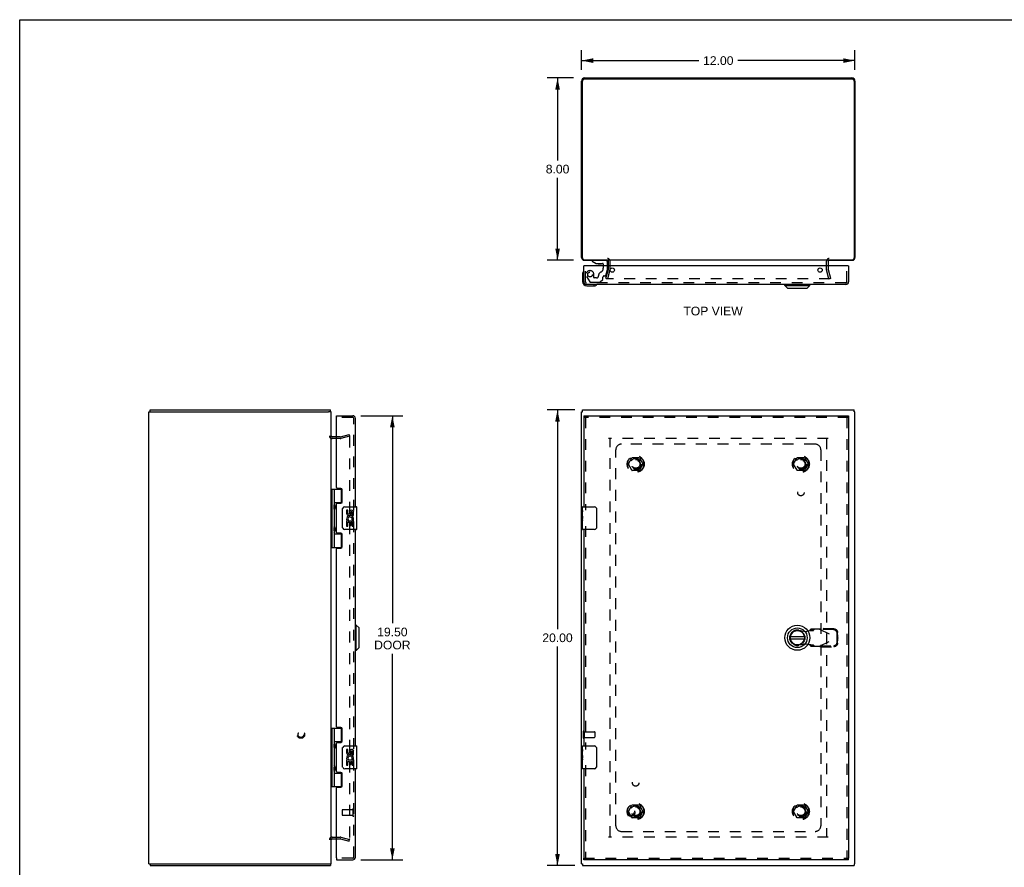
# Model space of a CAD drawing. Header units: inches. Extents: x 0 to 86.4, y 0 to 55.9.
# Tile 2 of 3: x 0 to 43.2, y 18.7 to 55.9. Entities that reach past the tile are written whole.
import ezdxf

# ---------------------------------------------------------------- set-up
doc = ezdxf.new("R2010")
doc.units = ezdxf.units.IN
doc.header["$LTSCALE"] = 4.754237
doc.header["$MEASUREMENT"] = 0
doc.linetypes.add('HIDDEN', pattern=[0.2, 0.1, -0.1])
doc.layers.get('0').update_dxf_attribs({"linetype": 'CONTINUOUS'})
for name, color, linetype in [('DEFAULT_2', 8, 'HIDDEN'), ('DIMENSIONS', 7, 'CONTINUOUS'), ('DOOR_ASSEMBLY', 7, 'CONTINUOUS'), ('SUBPANEL', 7, 'CONTINUOUS')]:
    doc.layers.add(name, color=color, linetype=linetype)
doc.styles.get("Standard").update_dxf_attribs({"font": 'arial.ttf'})
doc.dimstyles.new('DIMSTYLE_1', dxfattribs={"dimtxt": 0.381356, "dimasz": 0.508475, "dimexe": 0.09, "dimexo": 0.07, "dimgap": 0.0375, "dimtad": 0, "dimtih": 1, "dimtoh": 1, "dimzin": 4, "dimdsep": 46, "dimtxsty": 'Standard', "dimblk": '_FILLED', "dimblk1": '_FILLED', "dimblk2": '_FILLED', "dimcen": 0.09, "dimadec": 3, "dimazin": 1, "dimtfac": 1, "dimtdec": 3, "dimtofl": 0, "dimtmove": 0, "dimatfit": 3, "dimldrblk": '_FILLED', "dimfxl": 0, "dimtolj": 1, "dimtzin": 4, "dimarcsym": 0})

# ---------------------------------------------------------------- blocks, each defined once
blk = doc.blocks.new('_FILLED')
at = {"color": 0, "linetype": 'ByBlock'}
blk.add_solid([(0, 0), (-1, 0.2), (-1, -0.2)], dxfattribs=at)
blk = doc.blocks.new('*D1')
at = {"layer": 'DIMENSIONS', "color": 2, "linetype": 'Continuous'}
for p, q in [((24.665, 53.729), (24.665, 54.594)), ((36.665, 53.729), (36.665, 54.594)), ((24.665, 54.136), (29.808, 54.136)), ((36.665, 54.136), (31.522, 54.136))]:
    blk.add_line(p, q, dxfattribs=at)
at = {"layer": 'DIMENSIONS', "color": 2, "linetype": 'Continuous', "xscale": 0.5084745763, "yscale": 0.5084745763, "zscale": 0.5084745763, "rotation": 180}
blk.add_blockref('_FILLED', (24.665, 54.136), dxfattribs=at)
at = {"layer": 'DIMENSIONS', "color": 2, "linetype": 'Continuous', "xscale": 0.5084745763, "yscale": 0.5084745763, "zscale": 0.5084745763}
blk.add_blockref('_FILLED', (36.665, 54.136), dxfattribs=at)
at = {"layer": 'DIMENSIONS', "color": 2, "linetype": 'Continuous', "insert": (30.665, 54.327), "char_height": 0.3814, "width": 1.33262, "attachment_point": 2, "line_spacing_factor": 0.9}
blk.add_mtext('12.00', dxfattribs=at)
blk = doc.blocks.new('*D2')
at = {"layer": 'DIMENSIONS', "color": 2, "linetype": 'Continuous'}
for p, q in [((24.372, 38.798), (23.149, 38.798)), ((23.607, 38.798), (23.607, 29.179)), ((23.607, 18.798), (23.607, 28.416)), ((24.372, 18.798), (23.149, 18.798))]:
    blk.add_line(p, q, dxfattribs=at)
at = {"layer": 'DIMENSIONS', "color": 2, "linetype": 'Continuous', "xscale": 0.5084745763, "yscale": 0.5084745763, "zscale": 0.5084745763}
for p, rotation in [((23.607, 38.798), 90), ((23.607, 18.798), 270)]:
    blk.add_blockref('_FILLED', p, dxfattribs=dict(at, rotation=rotation))
at = {"layer": 'DIMENSIONS', "color": 2, "linetype": 'Continuous', "insert": (23.607, 28.988), "char_height": 0.3814, "width": 1.33262, "attachment_point": 2, "line_spacing_factor": 0.9}
blk.add_mtext('20.00', dxfattribs=at)
blk = doc.blocks.new('*D3')
at = {"layer": 'DIMENSIONS', "color": 2, "linetype": 'Continuous'}
for p, q in [((24.309, 53.373), (23.153, 53.373)), ((23.611, 53.373), (23.611, 49.754)), ((23.611, 45.373), (23.611, 48.992)), ((24.309, 45.373), (23.153, 45.373))]:
    blk.add_line(p, q, dxfattribs=at)
at = {"layer": 'DIMENSIONS', "color": 2, "linetype": 'Continuous', "xscale": 0.5084745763, "yscale": 0.5084745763, "zscale": 0.5084745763}
for p, rotation in [((23.611, 53.373), 90), ((23.611, 45.373), 270)]:
    blk.add_blockref('_FILLED', p, dxfattribs=dict(at, rotation=rotation))
at = {"layer": 'DIMENSIONS', "color": 2, "linetype": 'Continuous', "insert": (23.611, 49.564), "char_height": 0.3814, "width": 1.03632, "attachment_point": 2, "line_spacing_factor": 0.9}
blk.add_mtext('8.00', dxfattribs=at)
blk = doc.blocks.new('*D4')
at = {"layer": 'DIMENSIONS', "color": 2, "linetype": 'Continuous'}
for p, q in [((14.976, 38.548), (16.816, 38.548)), ((16.359, 38.548), (16.359, 29.433)), ((16.359, 19.048), (16.359, 28.098)), ((14.976, 19.048), (16.816, 19.048))]:
    blk.add_line(p, q, dxfattribs=at)
at = {"layer": 'DIMENSIONS', "color": 2, "linetype": 'Continuous', "xscale": 0.5084745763, "yscale": 0.5084745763, "zscale": 0.5084745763}
for p, rotation in [((16.359, 38.548), 90), ((16.359, 19.048), 270)]:
    blk.add_blockref('_FILLED', p, dxfattribs=dict(at, rotation=rotation))
at = {"layer": 'DIMENSIONS', "color": 2, "linetype": 'Continuous', "insert": (16.359, 29.242), "char_height": 0.3814, "width": 1.59631, "attachment_point": 2, "line_spacing_factor": 0.9}
blk.add_mtext('19.50\\PDOOR', dxfattribs=at)

msp = doc.modelspace()

# ---------------------------------------------------------------- linework, layer by layer
at = {"color": 7, "linetype": 'Continuous'}
for p, q in [((0, 0), (0, 55.932)), ((0, 55.932), (86.441, 55.932)), ((5.672, 38.723), (5.779, 38.723)), ((5.722, 38.723), (5.722, 38.798)), ((13.669, 38.723), (13.557, 38.723)), ((13.646, 38.723), (13.646, 38.798)), ((24.665, 38.723), (24.698, 38.723)), ((24.698, 38.723), (24.698, 38.798)), ((36.632, 38.723), (36.632, 38.798)), ((36.665, 38.723), (36.632, 38.723)), ((5.672, 18.873), (5.776, 18.873)), ((5.722, 18.873), (5.722, 18.798)), ((13.557, 18.873), (13.669, 18.873)), ((13.646, 18.873), (13.646, 18.798)), ((24.665, 18.873), (24.698, 18.873)), ((24.698, 18.873), (24.698, 18.798)), ((36.665, 18.873), (36.632, 18.873)), ((36.632, 18.873), (36.632, 18.798))]:
    msp.add_line(p, q, dxfattribs=at)
at = {"color": 3, "linetype": 'Continuous'}
for p, q in [((24.665, 45.49), (24.665, 53.237)), ((24.698, 45.476), (24.698, 53.24)), ((36.552, 53.32), (24.778, 53.32)), ((24.801, 53.373), (36.529, 53.373)), ((36.632, 53.24), (36.632, 45.476)), ((36.665, 53.237), (36.665, 45.49)), ((24.778, 45.396), (25.84, 45.396)), ((35.49, 45.396), (36.552, 45.396)), ((24.782, 45.373), (25.827, 45.373)), ((35.49, 45.373), (25.84, 45.373)), ((25.84, 45.13), (25.84, 45.331)), ((35.49, 45.331), (35.49, 45.13)), ((35.503, 45.373), (36.548, 45.373)), ((5.669, 18.873), (5.669, 38.723)), ((5.669, 38.723), (5.672, 38.723)), ((5.722, 38.798), (13.646, 38.798)), ((5.779, 38.723), (13.557, 38.723)), ((13.669, 18.873), (13.669, 38.723)), ((24.665, 18.873), (24.665, 38.723)), ((24.698, 38.798), (36.632, 38.798)), ((36.665, 18.873), (36.665, 38.723)), ((13.912, 37.623), (13.711, 37.623)), ((13.711, 19.973), (13.912, 19.973)), ((5.669, 18.873), (5.672, 18.873)), ((5.722, 18.798), (13.646, 18.798)), ((5.779, 18.873), (13.557, 18.873)), ((24.698, 18.798), (36.632, 18.798))]:
    msp.add_line(p, q, dxfattribs=at)
for centre, radius, start, end in [((24.801, 53.237), 0.136, 90, 180), ((24.778, 53.24), 0.08, 90, 180), ((36.529, 53.237), 0.136, 0, 90), ((36.552, 53.24), 0.08, 0, 90), ((24.782, 45.49), 0.117, 180, 270), ((24.778, 45.476), 0.08, 180, 270), ((36.548, 45.49), 0.117, 270, 360), ((36.552, 45.476), 0.08, 270, 360), ((25.798, 45.331), 0.042, 0, 90), ((35.532, 45.331), 0.042, 90, 180), ((13.711, 37.665), 0.042, 180, 270), ((13.711, 19.931), 0.042, 90, 180)]:
    msp.add_arc(centre, radius, start, end, dxfattribs=at)
at = {"layer": 'DEFAULT_2', "color": 8, "linetype": 'HIDDEN'}
for p, q in [((25.735, 44.58), (25.839, 44.966)), ((25.84, 44.972), (25.84, 45.13)), ((25.915, 44.972), (25.915, 45.331)), ((35.415, 44.972), (35.415, 45.331)), ((35.49, 45.13), (35.49, 44.972)), ((35.491, 44.966), (35.594, 44.58)), ((25.808, 44.56), (25.735, 44.58)), ((35.567, 44.56), (25.762, 44.56)), ((25.911, 44.946), (25.808, 44.56)), ((35.522, 44.56), (35.418, 44.946)), ((35.522, 44.56), (35.594, 44.58)), ((14.07, 37.623), (13.912, 37.623)), ((14.076, 37.623), (14.462, 37.727)), ((14.482, 37.654), (14.096, 37.551)), ((14.462, 37.727), (14.482, 37.654)), ((14.482, 37.625), (14.482, 19.97)), ((14.07, 37.548), (13.711, 37.548)), ((35.49, 37.548), (25.84, 37.548)), ((25.915, 20.048), (25.915, 37.548)), ((35.415, 37.548), (35.415, 20.048)), ((26.722, 36.428), (26.877, 36.695)), ((26.877, 36.15), (26.722, 36.418)), ((27.194, 36.7), (26.885, 36.7)), ((27.203, 36.695), (27.357, 36.428)), ((27.357, 36.418), (27.203, 36.15)), ((33.972, 36.428), (34.127, 36.695)), ((34.127, 36.15), (33.972, 36.418)), ((34.444, 36.7), (34.135, 36.7)), ((34.453, 36.695), (34.607, 36.428)), ((34.607, 36.418), (34.453, 36.15)), ((27.194, 36.145), (26.885, 36.145)), ((34.444, 36.145), (34.135, 36.145)), ((24.74, 24.69), (24.74, 24.406)), ((24.783, 24.69), (24.783, 24.406)), ((24.783, 24.672), (25.23, 24.672)), ((25.24, 24.662), (25.24, 24.434)), ((24.783, 24.424), (25.23, 24.424)), ((26.722, 21.178), (26.877, 21.445)), ((27.194, 21.45), (26.885, 21.45)), ((27.203, 21.445), (27.357, 21.178)), ((33.972, 21.178), (34.127, 21.445)), ((34.444, 21.45), (34.135, 21.45)), ((34.453, 21.445), (34.607, 21.178)), ((26.877, 20.9), (26.722, 21.168)), ((27.194, 20.895), (26.885, 20.895)), ((27.357, 21.168), (27.203, 20.9)), ((34.127, 20.9), (33.972, 21.168)), ((34.444, 20.895), (34.135, 20.895)), ((34.607, 21.168), (34.453, 20.9)), ((13.711, 20.048), (14.07, 20.048)), ((13.912, 19.973), (14.07, 19.973)), ((14.076, 19.972), (14.462, 19.868)), ((14.096, 20.044), (14.482, 19.941)), ((14.462, 19.868), (14.482, 19.941)), ((35.49, 20.048), (25.84, 20.048))]:
    msp.add_line(p, q, dxfattribs=at)
for points in [[(25.743, 44.584), (25.743, 44.583), (25.743, 44.581), (25.742, 44.58), (25.742, 44.58)], [(25.742, 44.58), (25.742, 44.579), (25.743, 44.577), (25.743, 44.576), (25.743, 44.574), (25.744, 44.573), (25.744, 44.571), (25.745, 44.57), (25.746, 44.569), (25.747, 44.568), (25.748, 44.567), (25.749, 44.566), (25.75, 44.565), (25.751, 44.564), (25.752, 44.563), (25.754, 44.562)], [(25.762, 44.56), (25.761, 44.56), (25.759, 44.561), (25.758, 44.561), (25.756, 44.561), (25.755, 44.562), (25.754, 44.562)], [(35.587, 44.58), (35.587, 44.579), (35.587, 44.577), (35.587, 44.576), (35.586, 44.574), (35.586, 44.573), (35.585, 44.571), (35.585, 44.57), (35.584, 44.569), (35.583, 44.568), (35.582, 44.567), (35.581, 44.566), (35.58, 44.565), (35.578, 44.564), (35.577, 44.563), (35.576, 44.562), (35.574, 44.562), (35.573, 44.561), (35.572, 44.561), (35.57, 44.561), (35.569, 44.56), (35.567, 44.56)], [(35.586, 44.584), (35.587, 44.583), (35.587, 44.581), (35.587, 44.58), (35.587, 44.58)], [(14.462, 37.645), (14.461, 37.645), (14.459, 37.645), (14.458, 37.644)], [(14.468, 37.644), (14.466, 37.644), (14.465, 37.645), (14.463, 37.645), (14.462, 37.645)], [(14.468, 37.644), (14.47, 37.643), (14.471, 37.643), (14.473, 37.642), (14.474, 37.641), (14.476, 37.639), (14.477, 37.638), (14.478, 37.637), (14.479, 37.635), (14.48, 37.634), (14.48, 37.632), (14.481, 37.63), (14.481, 37.628), (14.482, 37.627), (14.482, 37.625)], [(14.462, 19.95), (14.461, 19.95), (14.459, 19.95), (14.458, 19.951)], [(14.482, 19.97), (14.482, 19.968), (14.481, 19.967), (14.481, 19.965), (14.48, 19.963), (14.48, 19.961), (14.479, 19.96), (14.478, 19.958), (14.477, 19.957), (14.476, 19.956), (14.474, 19.954), (14.473, 19.953), (14.471, 19.952), (14.47, 19.952), (14.468, 19.951), (14.466, 19.951), (14.465, 19.95), (14.463, 19.95), (14.462, 19.95)]]:
    msp.add_lwpolyline(points, dxfattribs=at)
for centre, radius in [((27.04, 36.423), 0.372), ((27.04, 36.423), 0.356), ((34.29, 36.423), 0.372), ((34.29, 36.423), 0.356), ((27.04, 36.423), 0.204), ((27.04, 36.423), 0.183), ((34.29, 36.423), 0.204), ((34.29, 36.423), 0.183), ((12.344, 24.548), 0.164), ((12.344, 24.548), 0.124), ((27.04, 21.173), 0.372), ((27.04, 21.173), 0.356), ((27.04, 21.173), 0.204), ((27.04, 21.173), 0.183), ((34.29, 21.173), 0.372), ((34.29, 21.173), 0.356), ((34.29, 21.173), 0.204), ((34.29, 21.173), 0.183)]:
    msp.add_circle(centre, radius, dxfattribs=at)
for centre, radius, start, end in [((25.798, 45.331), 0.117, 0, 90), ((35.532, 45.331), 0.117, 90, 180), ((25.815, 44.972), 0.025, 345, 360), ((25.815, 44.972), 0.1, 345, 360), ((35.515, 44.972), 0.1, 180, 195), ((35.515, 44.972), 0.025, 180, 195), ((13.711, 37.665), 0.117, 180, 270), ((14.07, 37.648), 0.025, 270, 285), ((14.07, 37.648), 0.1, 270, 285), ((26.731, 36.423), 0.01, 150.0117, 209.9873), ((26.885, 36.69), 0.01, 90.0113, 149.988), ((27.194, 36.69), 0.01, 30.0108, 89.9876), ((27.349, 36.423), 0.01, 330.0117, 29.9873), ((33.981, 36.423), 0.01, 150.0117, 209.9873), ((34.135, 36.69), 0.01, 90.0113, 149.988), ((34.444, 36.69), 0.01, 30.0108, 89.9876), ((34.599, 36.423), 0.01, 330.0117, 29.9873), ((26.885, 36.155), 0.01, 210.0108, 269.9876), ((27.194, 36.155), 0.01, 270.0113, 329.988), ((34.135, 36.155), 0.01, 210.0108, 269.9876), ((34.444, 36.155), 0.01, 270.0113, 329.988), ((24.761, 24.69), 0.0215, 0, 180), ((25.23, 24.662), 0.01, 0, 90), ((24.761, 24.406), 0.0215, 180, 360), ((25.23, 24.434), 0.01, 270, 360), ((26.885, 21.44), 0.01, 90.0113, 149.988), ((27.194, 21.44), 0.01, 30.0108, 89.9876), ((34.135, 21.44), 0.01, 90.0113, 149.988), ((34.444, 21.44), 0.01, 30.0108, 89.9876), ((26.731, 21.173), 0.01, 150.0117, 209.9873), ((26.885, 20.905), 0.01, 210.0108, 269.9876), ((27.194, 20.905), 0.01, 270.0113, 329.988), ((27.349, 21.173), 0.01, 330.0117, 29.9873), ((33.981, 21.173), 0.01, 150.0117, 209.9873), ((34.135, 20.905), 0.01, 210.0108, 269.9876), ((34.444, 20.905), 0.01, 270.0113, 329.988), ((34.599, 21.173), 0.01, 330.0117, 29.9873), ((13.711, 19.931), 0.117, 90, 180), ((14.07, 19.948), 0.1, 75, 90), ((14.07, 19.948), 0.025, 75, 90)]:
    msp.add_arc(centre, radius, start, end, dxfattribs=at)
at = {"layer": 'DOOR_ASSEMBLY', "color": 3, "linetype": 'Continuous'}
for p, q in [((24.76, 44.422), (24.76, 45.13)), ((36.37, 45.13), (24.775, 45.13)), ((36.385, 45.13), (36.385, 44.422)), ((36.268, 44.305), (24.877, 44.305)), ((13.912, 38.548), (14.62, 38.548)), ((24.76, 38.548), (36.385, 38.548)), ((24.76, 38.473), (24.76, 34.548)), ((36.385, 38.473), (36.385, 19.123)), ((13.912, 35.389), (13.912, 38.458)), ((14.737, 34.548), (14.737, 38.431)), ((14.1, 35.358), (13.943, 35.358)), ((14.162, 34.767), (14.162, 35.296)), ((13.912, 33.421), (13.912, 34.674)), ((13.943, 34.705), (14.1, 34.705)), ((14.1, 33.39), (13.943, 33.39)), ((14.162, 32.799), (14.162, 33.328)), ((14.737, 24.048), (14.737, 33.548)), ((24.76, 33.548), (24.76, 24.048)), ((13.912, 24.889), (13.912, 32.706)), ((13.943, 32.737), (14.1, 32.737)), ((14.1, 24.858), (13.943, 24.858)), ((14.162, 24.267), (14.162, 24.796)), ((13.943, 24.205), (14.1, 24.205)), ((13.912, 22.921), (13.912, 24.174)), ((14.737, 19.165), (14.737, 23.048)), ((24.76, 23.048), (24.76, 19.123)), ((14.1, 22.89), (13.943, 22.89)), ((14.162, 22.299), (14.162, 22.828)), ((13.912, 19.138), (13.912, 22.206)), ((13.943, 22.237), (14.1, 22.237)), ((13.912, 19.048), (14.62, 19.048)), ((36.385, 19.048), (24.76, 19.048))]:
    msp.add_line(p, q, dxfattribs=at)
at = {"layer": 'DOOR_ASSEMBLY', "color": 7, "linetype": 'Continuous'}
for p, q in [((24.775, 45.13), (24.76, 45.13)), ((25.134, 45.373), (25.134, 45.334)), ((25.134, 45.334), (25.31, 45.235)), ((25.31, 45.235), (25.587, 45.235)), ((25.398, 45.218), (25.538, 45.218)), ((25.618, 45.204), (25.618, 45.13)), ((25.803, 45.13), (25.803, 45.294)), ((36.37, 45.13), (36.385, 45.13)), ((24.7, 44.734), (24.7, 44.445)), ((24.9, 44.245), (25.189, 44.245)), ((25.227, 44.248), (25.189, 44.245)), ((33.584, 44.266), (33.584, 44.305)), ((33.584, 44.266), (34.686, 44.266)), ((33.702, 44.147), (33.584, 44.266)), ((33.702, 44.147), (34.568, 44.147)), ((34.568, 44.147), (34.686, 44.266)), ((34.686, 44.266), (34.686, 44.305)), ((13.912, 38.473), (13.912, 38.548)), ((13.927, 38.473), (13.912, 38.473)), ((24.76, 38.548), (24.76, 38.473)), ((36.385, 38.548), (36.385, 38.473)), ((13.669, 35.327), (14.154, 35.327)), ((13.708, 35.327), (13.708, 32.768)), ((13.807, 35.327), (13.807, 34.64)), ((14.127, 34.737), (14.127, 35.327)), ((13.807, 34.737), (14.154, 34.737)), ((13.824, 34.611), (13.824, 34.61)), ((13.824, 34.469), (13.824, 34.61)), ((14.096, 34.728), (14.096, 34.705)), ((14.096, 34.728), (14.148, 34.728)), ((13.807, 34.439), (13.807, 33.656)), ((13.824, 34.469), (13.824, 34.468)), ((14.172, 33.648), (14.172, 34.448)), ((14.272, 34.548), (14.782, 34.548)), ((14.347, 34.393), (14.347, 34.257)), ((14.41, 34.393), (14.347, 34.393)), ((14.41, 34.257), (14.41, 34.393)), ((14.475, 34.32), (14.475, 34.251)), ((14.536, 34.257), (14.536, 34.299)), ((14.599, 34.163), (14.599, 34.299)), ((14.599, 34.163), (14.66, 34.163)), ((14.66, 34.163), (14.66, 34.32)), ((14.797, 33.563), (14.797, 34.533)), ((24.7, 34.389), (24.7, 34.533)), ((24.7, 34.133), (24.7, 34.385)), ((24.709, 34.33), (24.7, 34.33)), ((24.7, 34.163), (24.71, 34.163)), ((24.71, 34.163), (24.71, 34.32)), ((24.715, 34.548), (25.225, 34.548)), ((25.325, 34.448), (25.325, 33.648)), ((14.347, 33.932), (14.347, 33.702)), ((14.366, 33.932), (14.347, 33.932)), ((14.4, 33.932), (14.427, 33.951)), ((14.4, 33.932), (14.66, 33.932)), ((14.41, 33.702), (14.41, 33.869)), ((14.41, 33.869), (14.475, 33.869)), ((14.475, 33.869), (14.475, 33.733)), ((14.475, 33.733), (14.536, 33.733)), ((14.536, 33.733), (14.536, 33.869)), ((14.536, 33.869), (14.599, 33.869)), ((14.591, 33.968), (14.649, 33.943)), ((14.599, 33.702), (14.599, 33.869)), ((14.66, 33.979), (14.66, 34.032)), ((14.66, 33.702), (14.66, 33.932)), ((24.7, 33.563), (24.7, 34.13)), ((24.703, 34.1), (24.7, 34.1)), ((24.7, 33.968), (24.709, 33.968)), ((24.7, 33.932), (24.71, 33.932)), ((24.7, 33.869), (24.71, 33.869)), ((24.71, 33.979), (24.71, 34.032)), ((24.71, 33.702), (24.71, 33.932)), ((13.807, 33.455), (13.807, 32.768)), ((13.807, 33.359), (14.154, 33.359)), ((13.824, 33.627), (13.824, 33.626)), ((13.824, 33.485), (13.824, 33.626)), ((13.824, 33.485), (13.824, 33.484)), ((14.096, 33.39), (14.096, 33.368)), ((14.148, 33.368), (14.096, 33.368)), ((14.127, 32.768), (14.127, 33.359)), ((14.782, 33.548), (14.272, 33.548)), ((14.347, 33.702), (14.41, 33.702)), ((14.599, 33.702), (14.66, 33.702)), ((24.7, 33.702), (24.71, 33.702)), ((25.225, 33.548), (24.715, 33.548)), ((13.669, 32.768), (14.154, 32.768)), ((14.776, 29.349), (14.737, 29.349)), ((14.895, 29.231), (14.776, 29.349)), ((14.776, 28.246), (14.776, 29.349)), ((14.895, 28.364), (14.895, 29.231)), ((34.447, 28.837), (33.822, 28.837)), ((33.822, 28.758), (34.447, 28.758)), ((14.776, 28.246), (14.737, 28.246)), ((14.895, 28.364), (14.776, 28.246)), ((13.669, 24.827), (14.154, 24.827)), ((13.708, 24.827), (13.708, 22.268)), ((13.807, 24.827), (13.807, 24.14)), ((14.127, 24.237), (14.127, 24.827)), ((13.807, 24.237), (14.154, 24.237)), ((14.096, 24.228), (14.148, 24.228)), ((14.096, 24.228), (14.096, 24.205)), ((13.807, 23.939), (13.807, 23.156)), ((13.824, 24.111), (13.824, 24.11)), ((13.824, 24.11), (13.824, 23.969)), ((13.824, 23.968), (13.824, 23.969)), ((14.172, 23.148), (14.172, 23.948)), ((14.272, 24.048), (14.782, 24.048)), ((14.41, 23.893), (14.347, 23.893)), ((14.347, 23.893), (14.347, 23.757)), ((14.41, 23.757), (14.41, 23.893)), ((14.475, 23.82), (14.475, 23.751)), ((14.536, 23.757), (14.536, 23.799)), ((14.599, 23.663), (14.599, 23.799)), ((14.66, 23.663), (14.66, 23.82)), ((14.797, 23.063), (14.797, 24.033)), ((24.7, 23.889), (24.7, 24.033)), ((24.7, 23.633), (24.7, 23.885)), ((24.709, 23.83), (24.7, 23.83)), ((24.71, 23.663), (24.71, 23.82)), ((24.715, 24.048), (25.225, 24.048)), ((25.325, 23.948), (25.325, 23.148)), ((14.366, 23.432), (14.347, 23.432)), ((14.347, 23.432), (14.347, 23.202)), ((14.4, 23.432), (14.427, 23.451)), ((14.4, 23.432), (14.66, 23.432)), ((14.41, 23.369), (14.475, 23.369)), ((14.41, 23.202), (14.41, 23.369)), ((14.475, 23.369), (14.475, 23.233)), ((14.536, 23.369), (14.599, 23.369)), ((14.536, 23.233), (14.536, 23.369)), ((14.591, 23.468), (14.649, 23.443)), ((14.599, 23.663), (14.66, 23.663)), ((14.599, 23.202), (14.599, 23.369)), ((14.66, 23.479), (14.66, 23.532)), ((14.66, 23.202), (14.66, 23.432)), ((24.7, 23.663), (24.71, 23.663)), ((24.7, 23.063), (24.7, 23.63)), ((24.703, 23.6), (24.7, 23.6)), ((24.7, 23.468), (24.709, 23.468)), ((24.7, 23.432), (24.71, 23.432)), ((24.7, 23.369), (24.71, 23.369)), ((24.71, 23.479), (24.71, 23.532)), ((24.71, 23.202), (24.71, 23.432)), ((13.807, 22.955), (13.807, 22.268)), ((13.824, 23.127), (13.824, 23.126)), ((13.824, 23.126), (13.824, 22.985)), ((13.824, 22.984), (13.824, 22.985)), ((14.782, 23.048), (14.272, 23.048)), ((14.347, 23.202), (14.41, 23.202)), ((14.475, 23.233), (14.536, 23.233)), ((14.599, 23.202), (14.66, 23.202)), ((24.7, 23.202), (24.71, 23.202)), ((25.225, 23.048), (24.715, 23.048)), ((13.807, 22.859), (14.154, 22.859)), ((14.096, 22.89), (14.096, 22.868)), ((14.148, 22.868), (14.096, 22.868)), ((14.127, 22.268), (14.127, 22.859)), ((13.669, 22.268), (14.154, 22.268)), ((13.912, 19.123), (13.927, 19.123)), ((13.912, 19.123), (13.912, 19.048)), ((24.76, 19.048), (24.76, 19.123)), ((36.385, 19.048), (36.385, 19.123))]:
    msp.add_line(p, q, dxfattribs=at)
at = {"layer": 'DOOR_ASSEMBLY', "color": 8, "linetype": 'HIDDEN'}
for p, q in [((24.835, 44.422), (24.835, 45.13)), ((25.724, 45.373), (25.134, 45.373)), ((25.618, 45.13), (25.618, 45.02)), ((25.734, 44.707), (25.803, 44.963)), ((25.803, 44.963), (25.803, 45.13)), ((36.31, 44.422), (36.31, 45.13)), ((24.886, 44.657), (25.02, 44.424)), ((25.207, 44.61), (25.207, 44.743)), ((25.317, 44.594), (25.223, 44.594)), ((25.48, 44.418), (25.595, 44.533)), ((25.601, 44.547), (25.601, 44.625)), ((25.66, 44.684), (25.704, 44.684)), ((36.268, 44.38), (24.877, 44.38)), ((25.046, 44.409), (25.459, 44.409)), ((14.62, 38.473), (13.927, 38.473)), ((36.385, 38.473), (24.76, 38.473)), ((24.835, 38.473), (24.835, 34.393)), ((36.31, 38.473), (36.31, 19.123)), ((14.662, 19.165), (14.662, 38.431)), ((24.835, 33.703), (24.835, 23.893)), ((34.195, 29.127), (34.489, 29.073)), ((34.489, 29.073), (34.686, 29.111)), ((34.731, 29.172), (34.69, 29.125)), ((34.69, 29.125), (34.845, 29.125)), ((35.105, 29.172), (34.731, 29.172)), ((34.845, 29.125), (34.887, 29.172)), ((35.105, 29.172), (35.893, 28.798)), ((35.134, 29.158), (35.153, 29.2)), ((35.724, 29.148), (35.134, 29.158)), ((35.744, 29.19), (35.153, 29.2)), ((35.886, 28.801), (35.883, 28.993)), ((35.906, 28.842), (35.903, 29.035)), ((35.105, 28.423), (35.893, 28.798)), ((35.883, 28.602), (35.886, 28.794)), ((35.906, 28.842), (35.886, 28.801)), ((35.886, 28.794), (35.906, 28.753)), ((35.897, 28.813), (35.893, 28.798)), ((35.893, 28.798), (35.897, 28.782)), ((35.903, 28.56), (35.906, 28.753)), ((35.906, 28.842), (35.904, 28.835)), ((34.489, 28.522), (34.195, 28.468)), ((34.686, 28.484), (34.489, 28.522)), ((34.845, 28.47), (34.69, 28.47)), ((34.69, 28.47), (34.731, 28.423)), ((34.731, 28.423), (35.105, 28.423)), ((34.887, 28.423), (34.845, 28.47)), ((35.134, 28.437), (35.724, 28.447)), ((35.153, 28.395), (35.134, 28.437)), ((35.153, 28.395), (35.744, 28.405)), ((24.835, 23.203), (24.835, 19.123)), ((14.162, 21.237), (14.162, 21.009)), ((14.619, 21.247), (14.172, 21.247)), ((14.619, 21.265), (14.619, 20.981)), ((14.619, 20.999), (14.172, 20.999)), ((14.62, 19.123), (13.927, 19.123)), ((24.76, 19.123), (36.385, 19.123))]:
    msp.add_line(p, q, dxfattribs=at)
at = {"layer": 'DOOR_ASSEMBLY', "color": 7, "linetype": 'Continuous'}
for points in [[(13.807, 34.683), (13.808, 34.675), (13.81, 34.665), (13.813, 34.655), (13.817, 34.644), (13.821, 34.632), (13.826, 34.621), (13.831, 34.609), (13.836, 34.597), (13.84, 34.586), (13.844, 34.574), (13.847, 34.563), (13.849, 34.551), (13.849, 34.54), (13.849, 34.528), (13.847, 34.517), (13.844, 34.505), (13.84, 34.493), (13.836, 34.482), (13.831, 34.47), (13.826, 34.459), (13.821, 34.447), (13.817, 34.435), (13.813, 34.424), (13.81, 34.414), (13.808, 34.404), (13.807, 34.396)], [(14.172, 34.448), (14.172, 34.454), (14.173, 34.46), (14.174, 34.466), (14.175, 34.472), (14.177, 34.478), (14.179, 34.484)], [(24.7, 34.389), (24.7, 34.385), (24.7, 34.381), (24.701, 34.376), (24.702, 34.37), (24.704, 34.363), (24.705, 34.355), (24.707, 34.347), (24.708, 34.338), (24.709, 34.329), (24.71, 34.32)], [(25.318, 34.484), (25.32, 34.478), (25.322, 34.472), (25.323, 34.466), (25.324, 34.46), (25.324, 34.454), (25.325, 34.448)], [(24.7, 34.133), (24.7, 34.125), (24.701, 34.118), (24.701, 34.109), (24.702, 34.101), (24.704, 34.092), (24.705, 34.083), (24.706, 34.074), (24.707, 34.065), (24.708, 34.056), (24.709, 34.048), (24.709, 34.04), (24.71, 34.032)], [(24.71, 33.979), (24.709, 33.973), (24.709, 33.967), (24.708, 33.961), (24.708, 33.955), (24.707, 33.949), (24.707, 33.943)], [(13.807, 33.699), (13.808, 33.691), (13.81, 33.681), (13.813, 33.671), (13.817, 33.66), (13.821, 33.648), (13.826, 33.637), (13.831, 33.625), (13.836, 33.613), (13.84, 33.602), (13.844, 33.59), (13.847, 33.579), (13.849, 33.567), (13.849, 33.556), (13.849, 33.544), (13.847, 33.533), (13.844, 33.521), (13.84, 33.509), (13.836, 33.498), (13.831, 33.486), (13.826, 33.475), (13.821, 33.463), (13.817, 33.451), (13.813, 33.44), (13.81, 33.43), (13.808, 33.42), (13.807, 33.412)], [(14.179, 33.611), (14.177, 33.617), (14.175, 33.623), (14.174, 33.629), (14.173, 33.635), (14.172, 33.641), (14.172, 33.648)], [(25.325, 33.648), (25.324, 33.641), (25.324, 33.635), (25.323, 33.629), (25.322, 33.623), (25.32, 33.617), (25.318, 33.611)], [(13.807, 24.183), (13.808, 24.175), (13.81, 24.165), (13.813, 24.155), (13.817, 24.144), (13.821, 24.132), (13.826, 24.121), (13.831, 24.109), (13.836, 24.097), (13.84, 24.086), (13.844, 24.074), (13.847, 24.063), (13.849, 24.051), (13.849, 24.04), (13.849, 24.028), (13.847, 24.017), (13.844, 24.005), (13.84, 23.993), (13.836, 23.982), (13.831, 23.97), (13.826, 23.959), (13.821, 23.947), (13.817, 23.935), (13.813, 23.924), (13.81, 23.914), (13.808, 23.904), (13.807, 23.896)], [(14.172, 23.948), (14.172, 23.954), (14.173, 23.96), (14.174, 23.966), (14.175, 23.972), (14.177, 23.978), (14.179, 23.984)], [(24.7, 23.889), (24.7, 23.885), (24.7, 23.881), (24.701, 23.876), (24.702, 23.87), (24.704, 23.863), (24.705, 23.855), (24.707, 23.847), (24.708, 23.838), (24.709, 23.829), (24.71, 23.82)], [(25.318, 23.984), (25.32, 23.978), (25.322, 23.972), (25.323, 23.966), (25.324, 23.96), (25.324, 23.954), (25.325, 23.948)], [(24.7, 23.633), (24.7, 23.625), (24.701, 23.618), (24.701, 23.609), (24.702, 23.601), (24.704, 23.592), (24.705, 23.583), (24.706, 23.574), (24.707, 23.565), (24.708, 23.556), (24.709, 23.548), (24.709, 23.54), (24.71, 23.532)], [(24.71, 23.479), (24.709, 23.473), (24.709, 23.467), (24.708, 23.461), (24.708, 23.455), (24.707, 23.449), (24.707, 23.443)], [(13.807, 23.199), (13.808, 23.191), (13.81, 23.181), (13.813, 23.171), (13.817, 23.16), (13.821, 23.148), (13.826, 23.137), (13.831, 23.125), (13.836, 23.113), (13.84, 23.102), (13.844, 23.09), (13.847, 23.079), (13.849, 23.067), (13.849, 23.056), (13.849, 23.044), (13.847, 23.033), (13.844, 23.021), (13.84, 23.009), (13.836, 22.998), (13.831, 22.986), (13.826, 22.975), (13.821, 22.963), (13.817, 22.951), (13.813, 22.94), (13.81, 22.93), (13.808, 22.92), (13.807, 22.912)], [(14.179, 23.111), (14.177, 23.117), (14.175, 23.123), (14.174, 23.129), (14.173, 23.135), (14.172, 23.141), (14.172, 23.148)], [(25.325, 23.148), (25.324, 23.141), (25.324, 23.135), (25.323, 23.129), (25.322, 23.123), (25.32, 23.117), (25.318, 23.111)]]:
    msp.add_lwpolyline(points, dxfattribs=at)
at = {"layer": 'DOOR_ASSEMBLY', "color": 8, "linetype": 'HIDDEN'}
for points in [[(34.686, 29.111), (34.702, 29.112), (34.718, 29.113), (34.734, 29.114), (34.749, 29.115), (34.763, 29.116), (34.777, 29.117), (34.79, 29.118), (34.802, 29.119), (34.812, 29.12), (34.822, 29.121), (34.83, 29.122), (34.836, 29.123), (34.841, 29.124), (34.845, 29.125)], [(34.69, 29.125), (34.69, 29.123), (34.689, 29.121), (34.688, 29.118), (34.688, 29.116), (34.687, 29.113), (34.686, 29.111)], [(35.105, 29.172), (35.113, 29.176), (35.121, 29.181), (35.129, 29.186), (35.137, 29.191), (35.145, 29.195), (35.153, 29.2)], [(35.883, 28.993), (35.882, 29.008), (35.879, 29.023), (35.875, 29.038), (35.87, 29.052), (35.863, 29.065), (35.855, 29.078), (35.846, 29.09), (35.835, 29.102), (35.824, 29.112), (35.811, 29.121), (35.798, 29.129), (35.784, 29.135), (35.77, 29.141), (35.755, 29.145), (35.739, 29.147), (35.724, 29.148)], [(35.744, 29.19), (35.759, 29.189), (35.774, 29.186), (35.789, 29.182), (35.804, 29.177), (35.818, 29.17), (35.831, 29.162), (35.843, 29.153), (35.855, 29.143), (35.865, 29.132), (35.875, 29.12), (35.883, 29.107), (35.89, 29.093), (35.895, 29.079), (35.899, 29.065), (35.902, 29.05), (35.903, 29.035)], [(35.724, 28.447), (35.739, 28.448), (35.755, 28.45), (35.77, 28.454), (35.784, 28.46), (35.798, 28.466), (35.811, 28.474), (35.824, 28.483), (35.835, 28.493), (35.846, 28.505), (35.855, 28.517), (35.863, 28.53), (35.87, 28.543), (35.875, 28.557), (35.879, 28.572), (35.882, 28.587), (35.883, 28.602)], [(35.903, 28.56), (35.902, 28.545), (35.899, 28.53), (35.895, 28.516), (35.89, 28.502), (35.883, 28.488), (35.875, 28.475), (35.865, 28.463), (35.855, 28.452), (35.843, 28.442), (35.831, 28.433), (35.818, 28.425), (35.804, 28.418), (35.789, 28.413), (35.774, 28.409), (35.759, 28.406), (35.744, 28.405)], [(35.904, 28.835), (35.899, 28.82), (35.897, 28.813)], [(35.897, 28.782), (35.902, 28.768), (35.904, 28.76), (35.906, 28.753)], [(34.845, 28.47), (34.841, 28.471), (34.836, 28.472), (34.83, 28.473), (34.822, 28.474), (34.812, 28.475), (34.802, 28.476), (34.79, 28.477), (34.777, 28.478), (34.763, 28.479), (34.749, 28.48), (34.734, 28.481), (34.718, 28.482), (34.702, 28.483), (34.686, 28.484)], [(34.686, 28.484), (34.687, 28.482), (34.688, 28.479), (34.688, 28.477), (34.689, 28.474), (34.69, 28.472), (34.69, 28.47)], [(35.153, 28.395), (35.145, 28.4), (35.137, 28.404), (35.129, 28.409), (35.121, 28.414), (35.113, 28.419), (35.105, 28.423)]]:
    msp.add_lwpolyline(points, dxfattribs=at)
at = {"layer": 'DOOR_ASSEMBLY', "color": 3, "linetype": 'Continuous'}
for centre in [(26.01, 44.942), (35.135, 44.942)]:
    msp.add_circle(centre, 0.094, dxfattribs=at)
at = {"layer": 'DOOR_ASSEMBLY', "color": 8, "linetype": 'HIDDEN'}
for centre, radius in [((25.035, 44.743), 0.103), ((26.835, 21.123), 0.164), ((26.835, 21.123), 0.124)]:
    msp.add_circle(centre, radius, dxfattribs=at)
at = {"layer": 'DOOR_ASSEMBLY', "color": 7, "linetype": 'Continuous'}
for radius in [0.551, 0.433, 0.329, 0.317]:
    msp.add_circle((34.135, 28.798), radius, dxfattribs=at)
for centre, radius, start, end in [((25.398, 45.308), 0.09, 234.8123, 270), ((25.538, 45.308), 0.09, 270, 304.9232), ((25.587, 45.204), 0.031, 0, 90), ((25.724, 45.294), 0.079, 0, 90), ((24.95, 44.734), 0.25, 149.1101, 180), ((24.748, 44.855), 0.015, 96.3796, 149.1101), ((24.745, 44.855), 0.015, 0, 83.6204), ((24.9, 44.445), 0.2, 180, 270), ((25.189, 44.495), 0.25, 270, 300.8899), ((25.31, 44.29), 0.015, 6.3796, 90), ((25.31, 44.293), 0.015, 300.8899, 353.6204), ((13.734, 34.61), 0.09, 0.672, 35.1877), ((13.734, 34.47), 0.09, 324.8123, 359.328), ((14.272, 34.448), 0.1, 90, 158.8004), ((14.442, 34.257), 0.0943, 180, 360), ((14.505, 34.006), 0.157, 9.7031, 161.8791), ((14.442, 34.257), 0.0314, 180, 261.2295), ((14.441, 34.262), 0.0362, 263.4285, 341.7628), ((14.568, 34.299), 0.0943, 71.7267, 167.4338), ((14.567, 34.299), 0.0314, 0, 180.0485), ((14.568, 34.299), 0.0943, 12.5402, 71.701), ((14.782, 34.533), 0.015, 0, 90), ((24.715, 34.533), 0.015, 90, 180), ((25.225, 34.448), 0.1, 21.1999, 90), ((14.501, 34.005), 0.154, 161.4199, 206.1963), ((14.505, 34.006), 0.157, 205.737, 207.8532), ((14.505, 34.006), 0.0943, 336.5966, 215.1122), ((14.505, 34.006), 0.157, 336.5966, 350.2969), ((13.734, 33.626), 0.09, 0.672, 35.1877), ((13.734, 33.486), 0.09, 324.8123, 359.328), ((14.272, 33.648), 0.1, 201.205, 270), ((14.782, 33.563), 0.015, 270, 360), ((24.715, 33.563), 0.015, 180, 270), ((25.225, 33.648), 0.1, 270, 338.8001), ((34.135, 28.798), 0.315, 10.0787, 349.9213), ((13.734, 24.11), 0.09, 0.672, 35.1877), ((13.734, 23.97), 0.09, 324.8123, 359.328), ((14.272, 23.948), 0.1, 90, 158.8004), ((14.568, 23.799), 0.0943, 71.7267, 167.4338), ((14.567, 23.799), 0.0314, 0, 180.0485), ((14.568, 23.799), 0.0943, 12.5402, 71.701), ((14.782, 24.033), 0.015, 0, 90), ((24.715, 24.033), 0.015, 90, 180), ((25.225, 23.948), 0.1, 21.1999, 90), ((14.442, 23.757), 0.0943, 180, 360), ((14.501, 23.505), 0.154, 161.4199, 206.1963), ((14.505, 23.506), 0.157, 9.7031, 161.8791), ((14.505, 23.506), 0.157, 205.737, 207.8532), ((14.442, 23.757), 0.0314, 180, 261.2295), ((14.505, 23.506), 0.0943, 336.5966, 215.1122), ((14.441, 23.762), 0.0362, 263.4285, 341.7628), ((14.505, 23.506), 0.157, 336.5966, 350.2969), ((13.734, 23.126), 0.09, 0.672, 35.1877), ((13.734, 22.986), 0.09, 324.8123, 359.328), ((14.272, 23.148), 0.1, 201.205, 270), ((14.782, 23.063), 0.015, 270, 360), ((24.715, 23.063), 0.015, 180, 270), ((25.225, 23.148), 0.1, 270, 338.8001)]:
    msp.add_arc(centre, radius, start, end, dxfattribs=at)
at = {"layer": 'DOOR_ASSEMBLY', "color": 8, "linetype": 'HIDDEN'}
for centre, radius, start, end in [((25.43, 45.02), 0.188, 295.7418, 360), ((25.035, 44.743), 0.172, 0, 210), ((25.223, 44.61), 0.016, 180, 270), ((25.317, 44.684), 0.09, 270, 360), ((25.592, 44.684), 0.185, 115.7418, 180), ((25.581, 44.547), 0.02, 315, 360), ((25.66, 44.625), 0.059, 90, 180), ((25.704, 44.715), 0.031, 270, 345), ((24.877, 44.422), 0.042, 180, 270), ((25.046, 44.439), 0.03, 210, 270), ((25.459, 44.439), 0.03, 270, 315), ((36.268, 44.422), 0.042, 270, 360), ((14.62, 38.431), 0.042, 0, 90), ((34.135, 28.798), 0.335, 79.673, 280.327), ((14.172, 21.237), 0.01, 90, 180), ((14.641, 21.265), 0.0215, 0, 180), ((14.172, 21.009), 0.01, 180, 270), ((14.641, 20.981), 0.0215, 180, 360), ((14.62, 19.165), 0.042, 270, 360)]:
    msp.add_arc(centre, radius, start, end, dxfattribs=at)
at = {"layer": 'DOOR_ASSEMBLY', "color": 3, "linetype": 'Continuous'}
for centre, radius, start, end in [((24.877, 44.422), 0.117, 180, 270), ((36.268, 44.422), 0.117, 270, 360), ((13.927, 38.458), 0.015, 90, 180), ((14.62, 38.431), 0.117, 0, 90), ((13.943, 35.389), 0.031, 180, 270), ((14.1, 35.296), 0.062, 0, 90), ((13.943, 34.674), 0.031, 90, 180), ((14.1, 34.767), 0.062, 270, 360), ((13.943, 33.421), 0.031, 180, 270), ((14.1, 33.328), 0.062, 0, 90), ((13.943, 32.706), 0.031, 90, 180), ((14.1, 32.799), 0.062, 270, 360), ((13.943, 24.889), 0.031, 180, 270), ((14.1, 24.796), 0.062, 0, 90), ((13.943, 24.174), 0.031, 90, 180), ((14.1, 24.267), 0.062, 270, 360), ((13.943, 22.921), 0.031, 180, 270), ((14.1, 22.828), 0.062, 0, 90), ((13.943, 22.206), 0.031, 90, 180), ((14.1, 22.299), 0.062, 270, 360), ((13.927, 19.138), 0.015, 180, 270), ((14.62, 19.165), 0.117, 270, 360)]:
    msp.add_arc(centre, radius, start, end, dxfattribs=at)
at = {"layer": 'DOOR_ASSEMBLY', "color": 7, "linetype": 'Continuous'}
for centre, major_axis, ratio, start_param, end_param in [((13.896, 34.54), (0, 0.188), 0.5625, 1.007189, 2.134404), ((24.9, 33.966), (0.2, 0), 0.432808, 3.141593, 3.403409), ((13.896, 33.556), (0, 0.188), 0.5625, 1.007189, 2.134404), ((13.896, 24.04), (0, 0.188), 0.5625, 1.007189, 2.134404), ((24.9, 23.466), (0.2, 0), 0.432808, 3.141593, 3.403409), ((13.896, 23.056), (0, 0.188), 0.5625, 1.007189, 2.134404)]:
    msp.add_ellipse(centre, major_axis=major_axis, ratio=ratio, start_param=start_param, end_param=end_param, dxfattribs=at)
at = {"layer": 'SUBPANEL', "color": 8, "linetype": 'HIDDEN'}
for p, q in [((34.915, 37.298), (26.415, 37.298)), ((26.165, 20.548), (26.165, 37.048)), ((35.165, 37.048), (35.165, 20.548)), ((26.415, 20.298), (34.915, 20.298))]:
    msp.add_line(p, q, dxfattribs=at)
for centre, radius in [((27.04, 36.423), 0.25), ((34.29, 36.423), 0.25), ((34.29, 35.173), 0.141), ((27.04, 22.423), 0.141), ((27.04, 21.173), 0.25), ((34.29, 21.173), 0.25)]:
    msp.add_circle(centre, radius, dxfattribs=at)
for centre, start, end in [((26.415, 37.048), 90, 180), ((34.915, 37.048), 0, 90), ((26.415, 20.548), 180, 270), ((34.915, 20.548), 270, 360)]:
    msp.add_arc(centre, 0.25, start, end, dxfattribs=at)

# ---------------------------------------------------------------- texts
at = {"layer": 'DIMENSIONS', "color": 2, "linetype": 'Continuous', "insert": (30.435, 43.332), "char_height": 0.3814, "width": 2.59861, "attachment_point": 2, "line_spacing_factor": 0.9}
msp.add_mtext('TOP VIEW', dxfattribs=at)

# ---------------------------------------------------------------- dimensions: what is measured, and where the dimension line sits
at = {"layer": 'DIMENSIONS', "color": 2, "linetype": 'Continuous'}
dim = msp.add_linear_dim(base=(36.665, 54.136), p1=(24.665, 54.664), p2=(36.665, 54.664), dimstyle='DIMSTYLE_1', dxfattribs=at)
dim.commit()
dim.dimension.update_dxf_attribs({"geometry": '*D1', "text_midpoint": (30.681, 54.134), "dimtype": 160})
for base, p1, p2, picture, middle in [((23.611, 45.373), (24.379, 53.373), (24.379, 45.373), '*D3', (23.609, 49.371)), ((23.607, 18.798), (24.442, 38.798), (24.442, 18.798), '*D2', (23.602, 28.795))]:
    dim = msp.add_linear_dim(base=base, p1=p1, p2=p2, angle=270, dimstyle='DIMSTYLE_1', dxfattribs=at)
    dim.commit()
    dim.dimension.update_dxf_attribs({"geometry": picture, "text_midpoint": middle, "dimtype": 160})
dim = msp.add_linear_dim(base=(16.359, 19.048), p1=(14.906, 38.548), p2=(14.906, 19.048), angle=270, text='<>\\PDOOR', dimstyle='DIMSTYLE_1', dxfattribs=at)
dim.commit()
dim.dimension.update_dxf_attribs({"geometry": '*D4', "text_midpoint": (16.359, 28.766), "dimtype": 160})

doc.saveas('drawing.dxf')
